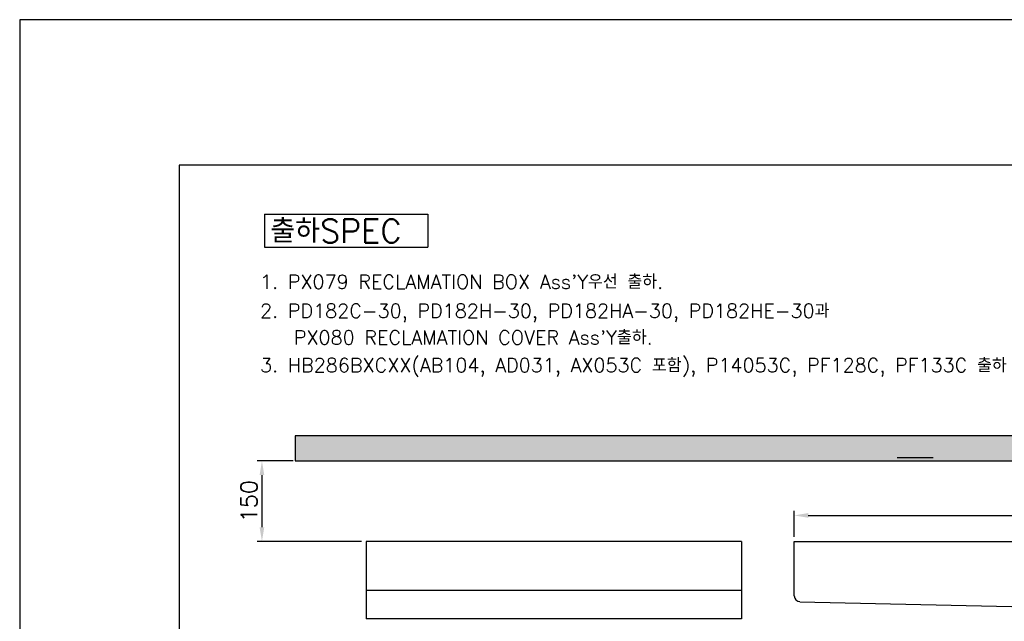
# Model space of a CAD drawing. Extents: x -4258 to -3838, y 2184 to 2778.
# Tile 19 of 20: x -4258 to -4048, y 2650 to 2778. Entities that reach past the tile are written whole.
import ezdxf

# ---------------------------------------------------------------- set-up
doc = ezdxf.new("R2010")
doc.units = 0
doc.header["$LTSCALE"] = 5
doc.header["$MEASUREMENT"] = 0
doc.layers.get('0').update_dxf_attribs({"color": 2, "linetype": 'CONTINUOUS'})
for name, color, linetype in [('D', 2, 'CONTINUOUS'), ('DWG', 7, 'CONTINUOUS'), ('HT', 3, 'CONTINUOUS'), ('레이어 02', 7, 'CONTINUOUS')]:
    doc.layers.add(name, color=color, linetype=linetype)
doc.styles.add('GHS', font='ROMANS', dxfattribs={"bigfont": 'GHS'})

msp = doc.modelspace()

# ---------------------------------------------------------------- hatches: boundary and pattern name
at = {"layer": 'HT'}
h = msp.add_hatch(dxfattribs=at)
h.set_pattern_fill('ANGLE', color=256, scale=10, style=0)
h.set_pattern_definition([(0, (-6210.512, 7041.0134), (0, 2.75), [2, -0.75]), (90, (-6210.512, 7041.0134), (-2.75, 2e-16), [2, -0.75])])
h.paths.add_polyline_path([(-3927.36, 2689.7), (-4198.82, 2689.7), (-4198.82, 2684.31), (-3927.36, 2684.31)])

# ---------------------------------------------------------------- linework, layer by layer
msp.add_line((-4257.55, 2778.41), (-4257.55, 2184.41))
at = {"color": 4}
for p, q in [((-4223.55, 2747.41), (-4223.55, 2198.41)), ((-3848.55, 2747.41), (-4223.55, 2747.41))]:
    msp.add_line(p, q, dxfattribs=at)
at = {"layer": 'D'}
for p, q in [((-3837.55, 2778.41), (-4257.55, 2778.41)), ((-4205.32, 2736.91), (-4205.32, 2729.88)), ((-4205.32, 2736.91), (-4205.32, 2729.88)), ((-4205.32, 2736.91), (-4170.47, 2736.91)), ((-4205.32, 2736.91), (-4170.47, 2736.91)), ((-4170.47, 2736.91), (-4170.47, 2729.88)), ((-4170.47, 2736.91), (-4170.47, 2729.88)), ((-4205.32, 2729.88), (-4170.47, 2729.88)), ((-4205.32, 2729.88), (-4170.47, 2729.88)), ((-4199.26, 2684.31), (-4206.88, 2684.31)), ((-4205.88, 2681.31), (-4205.88, 2670.17)), ((-4092.36, 2668.17), (-4092.36, 2673.7)), ((-4089.36, 2672.7), (-3930.36, 2672.7)), ((-4184.63, 2667.17), (-4206.88, 2667.17))]:
    msp.add_line(p, q, dxfattribs=at)
at = {"layer": 'D', "ltscale": 0.6}
msp.add_line((-4062.76, 2685.01), (-4070.38, 2685.01), dxfattribs=at)
at = {"layer": 'D'}
for points in [[(-4206.38, 2681.31), (-4205.38, 2681.31), (-4205.88, 2684.31)], [(-4089.36, 2673.2), (-4089.36, 2672.2), (-4092.36, 2672.7)], [(-4206.38, 2670.17), (-4205.38, 2670.17), (-4205.88, 2667.17)]]:
    msp.add_solid(points, dxfattribs=at)
at = {"layer": 'HT'}
msp.add_lwpolyline([(-3927.36, 2689.7), (-4198.82, 2689.7), (-4198.82, 2684.31), (-3927.36, 2684.31)], close=True, dxfattribs=at)
at = {"layer": '레이어 02', "color": 7, "linetype": 'ByBlock'}
for p, q in [((-4103.63, 2667.17), (-4183.63, 2667.17)), ((-4183.63, 2667.17), (-4183.63, 2650.62)), ((-4103.63, 2667.17), (-4103.63, 2650.62)), ((-4092.36, 2667.17), (-3928.59, 2667.17)), ((-4092.36, 2655.55), (-4092.36, 2667.17)), ((-4103.63, 2656.68), (-4183.63, 2656.68)), ((-4091.15, 2654.31), (-3928.62, 2650.62)), ((-4103.63, 2650.62), (-4183.63, 2650.62))]:
    msp.add_line(p, q, dxfattribs=at)
msp.add_arc((-4091.12, 2655.55), 1.23, 180, 268.7, dxfattribs=at)

# ---------------------------------------------------------------- texts
at = {"layer": 'D', "style": 'GHS'}
for s, p in [("1. PX079 RECLAMATION BOX Ass'Y우선 출하.", (-4206.29, 2721.03)), ('2. PD182C-30, PD182H-30, PD182HA-30, PD182HE-30과 ', (-4206.29, 2714.83)), ("PX080 RECLAMATION COVER Ass'Y출하.", (-4199.09, 2709.17)), ('3. HB286BXCXX(AB104, AD031, AX053C 포함), P14053C, PF128C, PF133C 출하', (-4206.29, 2703.22))]:
    msp.add_text(s, height=3, dxfattribs=at).set_placement(p)
at = {"layer": 'D', "insert": (-4208.63, 2675.74), "char_height": 3.5, "attachment_point": 5, "rotation": 90, "style": 'GHS'}
msp.add_mtext('\\A1;150', dxfattribs=at)
at = {"layer": 'DWG', "style": 'GHS'}
msp.add_text('출하SPEC', height=5, dxfattribs=at).set_placement((-4204.07, 2730.86))

doc.saveas('drawing.dxf')
